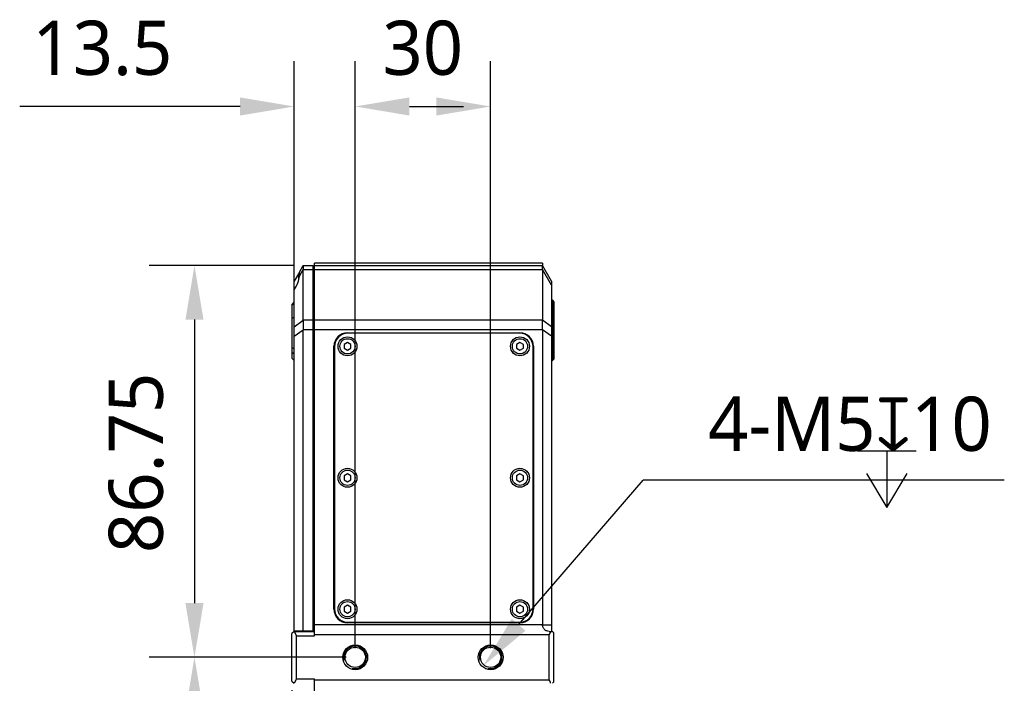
# Model space of a CAD drawing. Header units: millimetres. Extents: x 139 to 470, y 107 to 343.
# Tile 16 of 20: x 329 to 383, y 235 to 271. Entities that reach past the tile are written whole.
import ezdxf

# ---------------------------------------------------------------- set-up
doc = ezdxf.new("R2010")
doc.units = ezdxf.units.MM
doc.header["$LTSCALE"] = 32.67
doc.header["$PDMODE"] = 3
doc.header["$PDSIZE"] = 8
doc.layers.get('0').update_dxf_attribs({"linetype": 'CONTINUOUS'})
doc.layers.get('Defpoints').update_dxf_attribs({"linetype": 'CONTINUOUS'})
doc.layers.add('00_COMPONENTS', color=7, linetype='CONTINUOUS')
doc.layers.add('51__DRAFT_DIMS', color=7, linetype='CONTINUOUS')
doc.styles.get("Standard").update_dxf_attribs({"font": 'Roboto-Regular.ttf'})
doc.dimstyles.new('DIMSTYLE_1', dxfattribs={"dimtxt": 3, "dimasz": 3, "dimexe": 2.5, "dimexo": 0.5, "dimtad": 1, "dimlfac": 4, "dimdsep": 46, "dimtxsty": 'STANDARD', "dimblk": '_FILLED', "dimblk1": '_FILLED', "dimblk2": '_FILLED', "dimcen": 0.09, "dimclrt": 3, "dimazin": 2, "dimtp": 0.1, "dimtm": 0.1, "dimtfac": 1, "dimtofl": 0, "dimtmove": 0, "dimatfit": 1, "dimldrblk": '_FILLED', "dimfxl": 1, "dimtolj": 1, "dimarcsym": 0})
doc.dimstyles.new('DIMSTYLE_3', dxfattribs={"dimtxt": 3, "dimasz": 3, "dimexe": 2.5, "dimexo": 0.5, "dimgap": 0.75, "dimtad": 1, "dimlfac": 4, "dimdsep": 46, "dimtxsty": 'STANDARD', "dimblk": '_FILLED', "dimblk1": '_FILLED', "dimblk2": '_FILLED', "dimcen": 0.09, "dimclrt": 3, "dimazin": 2, "dimtp": 0.1, "dimtm": 0.1, "dimtfac": 1, "dimtofl": 0, "dimtmove": 0, "dimatfit": 3, "dimldrblk": '_FILLED', "dimfxl": 1, "dimtolj": 1, "dimarcsym": 0})
doc.dimstyles.new('DIMSTYLE_4', dxfattribs={"dimtxt": 3, "dimasz": 3, "dimexe": 2.5, "dimexo": 0.5, "dimgap": 0.75, "dimtad": 1, "dimlfac": 4, "dimdsep": 46, "dimtxsty": 'STANDARD', "dimblk": '_FILLED', "dimblk1": '_FILLED', "dimblk2": '_FILLED', "dimcen": 0.09, "dimclrt": 3, "dimazin": 2, "dimtp": 0.3, "dimtm": 0.3, "dimtfac": 1, "dimtofl": 0, "dimtmove": 0, "dimatfit": 3, "dimldrblk": '_FILLED', "dimfxl": 1, "dimtolj": 1, "dimarcsym": 0})
doc.dimstyles.new('DIMSTYLE_7', dxfattribs={"dimtxt": 3, "dimasz": 3, "dimexe": 2.5, "dimexo": 0.5, "dimgap": 0.75, "dimtad": 1, "dimlfac": 4, "dimdsep": 46, "dimtxsty": 'STANDARD', "dimblk": '_FILLED', "dimblk1": '_FILLED', "dimblk2": '_FILLED', "dimcen": 0.09, "dimclrt": 3, "dimazin": 2, "dimtp": 0.2, "dimtm": 0.2, "dimtfac": 1, "dimtofl": 0, "dimtmove": 0, "dimatfit": 3, "dimldrblk": '_FILLED', "dimfxl": 1, "dimtolj": 1, "dimarcsym": 0})

# ---------------------------------------------------------------- blocks, each defined once
blk = doc.blocks.new('_FILLED')
at = {"color": 0, "linetype": 'ByBlock'}
blk.add_solid([(0, 0), (-1, 0.167), (-1, -0.167)], dxfattribs=at)
blk = doc.blocks.new('*D18')
at = {"layer": '51__DRAFT_DIMS', "color": 0, "lineweight": -2}
for p, q in [((343.745, 234.283), (343.745, 186.243)), ((343.87, 222.145), (343.87, 186.243)), ((340.745, 188.743), (330.799, 188.743)), ((346.87, 188.743), (349.87, 188.743))]:
    blk.add_line(p, q, dxfattribs=at)
at = {"layer": 'Defpoints', "color": 0}
for p in [(343.745, 234.783), (343.87, 222.645), (343.87, 188.743)]:
    blk.add_point(p, dxfattribs=at)
at = {"layer": '51__DRAFT_DIMS', "color": 0, "linetype": 'ByBlock', "lineweight": -2, "xscale": 3, "yscale": 3, "zscale": 3}
blk.add_blockref('_FILLED', (343.745, 188.743), dxfattribs=at)
at = {"layer": '51__DRAFT_DIMS', "color": 0, "linetype": 'ByBlock', "lineweight": -2, "xscale": 3, "yscale": 3, "zscale": 3, "rotation": 180}
blk.add_blockref('_FILLED', (343.87, 188.743), dxfattribs=at)
at = {"layer": '51__DRAFT_DIMS', "color": 3, "insert": (336.995, 193.493), "char_height": 3, "attachment_point": 3, "line_spacing_factor": 0.9}
blk.add_mtext('\\A1;0.5', dxfattribs=at)
blk = doc.blocks.new('*D20')
at = {"layer": '51__DRAFT_DIMS', "color": 0, "lineweight": -2}
for p, q in [((346.745, 236.095), (335.846, 236.095)), ((338.346, 222.595), (338.346, 233.095)), ((346.745, 219.595), (335.846, 219.595))]:
    blk.add_line(p, q, dxfattribs=at)
at = {"layer": 'Defpoints', "color": 0}
for p in [(338.346, 236.095), (347.245, 236.095), (347.245, 219.595)]:
    blk.add_point(p, dxfattribs=at)
at = {"layer": '51__DRAFT_DIMS', "color": 0, "linetype": 'ByBlock', "lineweight": -2, "xscale": 3, "yscale": 3, "zscale": 3}
for p, rotation in [((338.346, 236.095), 90), ((338.346, 219.595), 270)]:
    blk.add_blockref('_FILLED', p, dxfattribs=dict(at, rotation=rotation))
at = {"layer": '51__DRAFT_DIMS', "color": 3, "insert": (333.596, 227.813), "char_height": 3, "attachment_point": 2, "rotation": 90, "line_spacing_factor": 0.9}
blk.add_mtext('\\A1;66', dxfattribs=at)
blk = doc.blocks.new('*D21')
at = {"layer": '51__DRAFT_DIMS', "color": 0, "lineweight": -2}
for p, q in [((347.245, 236.595), (347.245, 269.081)), ((354.745, 236.595), (354.745, 269.081)), ((350.245, 266.581), (351.745, 266.581))]:
    blk.add_line(p, q, dxfattribs=at)
at = {"layer": 'Defpoints', "color": 0}
for p in [(354.745, 266.581), (347.245, 236.095), (354.745, 236.095)]:
    blk.add_point(p, dxfattribs=at)
at = {"layer": '51__DRAFT_DIMS', "color": 0, "linetype": 'ByBlock', "lineweight": -2, "xscale": 3, "yscale": 3, "zscale": 3, "rotation": 180}
blk.add_blockref('_FILLED', (347.245, 266.581), dxfattribs=at)
at = {"layer": '51__DRAFT_DIMS', "color": 0, "linetype": 'ByBlock', "lineweight": -2, "xscale": 3, "yscale": 3, "zscale": 3}
blk.add_blockref('_FILLED', (354.745, 266.581), dxfattribs=at)
at = {"layer": '51__DRAFT_DIMS', "color": 3, "insert": (350.986, 271.331), "char_height": 3, "attachment_point": 2, "line_spacing_factor": 0.9}
blk.add_mtext('\\A1;30', dxfattribs=at)
blk = doc.blocks.new('*D22')
at = {"layer": '51__DRAFT_DIMS', "color": 0, "lineweight": -2}
for p, q in [((343.87, 254.362), (343.87, 269.081)), ((347.245, 236.595), (347.245, 269.081)), ((340.87, 266.581), (328.668, 266.581)), ((350.245, 266.581), (353.245, 266.581))]:
    blk.add_line(p, q, dxfattribs=at)
at = {"layer": 'Defpoints', "color": 0}
for p in [(347.245, 266.581), (343.87, 253.862), (347.245, 236.095)]:
    blk.add_point(p, dxfattribs=at)
at = {"layer": '51__DRAFT_DIMS', "color": 0, "linetype": 'ByBlock', "lineweight": -2, "xscale": 3, "yscale": 3, "zscale": 3}
blk.add_blockref('_FILLED', (343.87, 266.581), dxfattribs=at)
at = {"layer": '51__DRAFT_DIMS', "color": 0, "linetype": 'ByBlock', "lineweight": -2, "xscale": 3, "yscale": 3, "zscale": 3, "rotation": 180}
blk.add_blockref('_FILLED', (347.245, 266.581), dxfattribs=at)
at = {"layer": '51__DRAFT_DIMS', "color": 3, "insert": (337.12, 271.331), "char_height": 3, "attachment_point": 3, "line_spacing_factor": 0.9}
blk.add_mtext('\\A1;13.5', dxfattribs=at)
blk = doc.blocks.new('*D23')
at = {"layer": '51__DRAFT_DIMS', "color": 0, "lineweight": -2}
for p, q in [((343.87, 257.783), (335.846, 257.783)), ((338.346, 254.783), (338.346, 239.095)), ((346.745, 236.095), (335.846, 236.095))]:
    blk.add_line(p, q, dxfattribs=at)
at = {"layer": 'Defpoints', "color": 0}
for p in [(344.37, 257.783), (338.346, 236.095), (347.245, 236.095)]:
    blk.add_point(p, dxfattribs=at)
at = {"layer": '51__DRAFT_DIMS', "color": 0, "linetype": 'ByBlock', "lineweight": -2, "xscale": 3, "yscale": 3, "zscale": 3}
for p, rotation in [((338.346, 257.783), 90), ((338.346, 236.095), 270)]:
    blk.add_blockref('_FILLED', p, dxfattribs=dict(at, rotation=rotation))
at = {"layer": '51__DRAFT_DIMS', "color": 3, "insert": (333.596, 246.857), "char_height": 3, "attachment_point": 2, "rotation": 90, "line_spacing_factor": 0.9}
blk.add_mtext('\\A1;86.75', dxfattribs=at)
blk = doc.blocks.new('*D24')
at = {"layer": '51__DRAFT_DIMS', "color": 0, "lineweight": -2}
for p in [(356.295, 237.894), (383.189, 245.895)]:
    blk.add_line(p, (363.191, 245.895), dxfattribs=at)
at = {"layer": 'Defpoints', "color": 0}
for p in [(355.153, 236.569), (354.337, 235.622)]:
    blk.add_point(p, dxfattribs=at)
at = {"layer": '51__DRAFT_DIMS', "color": 0, "linetype": 'ByBlock', "lineweight": -2, "xscale": 3, "yscale": 3, "zscale": 3, "rotation": 229.2423766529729}
blk.add_blockref('_FILLED', (354.337, 235.622), dxfattribs=at)
at = {"layer": '51__DRAFT_DIMS', "color": 3, "insert": (366.783, 250.52), "char_height": 3, "attachment_point": 1, "line_spacing_factor": 0.9}
blk.add_mtext('\\A1;{4-M5{\\fgdt;x}10}', dxfattribs=at)

msp = doc.modelspace()

# ---------------------------------------------------------------- linework, layer by layer
at = {"layer": '00_COMPONENTS', "color": 7}
for p, q in [((344.9949, 237.2826), (344.9949, 257.9076)), ((357.6199, 257.9076), (344.9949, 257.9076)), ((357.6199, 257.9076), (357.6199, 257.7826)), ((344.1545, 257.4056), (343.8699, 256.9076)), ((344.1449, 257.3451), (344.1598, 257.3451)), ((344.1559, 257.408), (344.3699, 257.7826)), ((344.3699, 257.7826), (344.9199, 257.7826)), ((344.3699, 254.7523), (344.3699, 257.563)), ((344.9199, 237.5701), (344.9199, 257.7826)), ((344.9199, 257.5326), (344.9949, 257.5326)), ((344.9949, 257.7826), (357.6199, 257.7826)), ((358.1199, 256.9076), (357.6199, 257.7826)), ((357.6199, 257.563), (357.6199, 254.7523)), ((343.8699, 237.5326), (343.8699, 256.9076)), ((344.1199, 256.9878), (344.1199, 257.3201)), ((358.1199, 256.9076), (358.1199, 237.5326)), ((343.7449, 255.5907), (343.8699, 255.7454)), ((358.1699, 255.8647), (358.1199, 255.9001)), ((358.1699, 255.8647), (358.1699, 252.5287)), ((358.1699, 255.8647), (358.2449, 255.7586)), ((358.2449, 255.7586), (358.2449, 252.6037)), ((343.8699, 255.6556), (343.7449, 255.5907)), ((343.7449, 255.5907), (343.7449, 252.6537)), ((344.3699, 237.5701), (344.3699, 254.222)), ((357.6199, 254.222), (357.6199, 237.89)), ((346.8199, 254.0576), (356.3699, 254.0576)), ((356.3449, 254.0326), (346.8449, 254.0326)), ((346.0699, 238.7576), (346.0699, 253.3076)), ((346.0949, 253.2826), (346.0949, 238.7826)), ((346.8199, 253.5241), (346.6324, 253.4159)), ((346.6324, 253.4159), (346.6324, 253.1994)), ((346.6324, 253.1994), (346.8199, 253.0911)), ((347.0074, 253.4159), (346.8199, 253.5241)), ((346.8199, 253.0911), (347.0074, 253.1994)), ((347.0074, 253.1994), (347.0074, 253.4159)), ((356.3699, 253.5241), (356.1824, 253.4159)), ((356.1824, 253.4159), (356.1824, 253.1994)), ((356.1824, 253.1994), (356.3699, 253.0911)), ((356.5574, 253.4159), (356.3699, 253.5241)), ((356.3699, 253.0911), (356.5574, 253.1994)), ((356.5574, 253.1994), (356.5574, 253.4159)), ((357.0949, 238.7826), (357.0949, 253.2826)), ((357.1199, 253.3076), (357.1199, 238.7576)), ((343.7449, 252.6537), (343.8699, 252.5287)), ((358.1199, 252.5287), (358.1699, 252.5287)), ((358.2449, 252.6037), (358.1699, 252.5287)), ((346.8199, 246.2491), (346.6324, 246.1409)), ((346.6324, 246.1409), (346.6324, 245.9244)), ((346.6324, 245.9244), (346.8199, 245.8161)), ((347.0074, 246.1409), (346.8199, 246.2491)), ((346.8199, 245.8161), (347.0074, 245.9244)), ((347.0074, 245.9244), (347.0074, 246.1409)), ((356.3699, 246.2491), (356.1824, 246.1409)), ((356.1824, 246.1409), (356.1824, 245.9244)), ((356.1824, 245.9244), (356.3699, 245.8161)), ((356.5574, 246.1409), (356.3699, 246.2491)), ((356.3699, 245.8161), (356.5574, 245.9244)), ((356.5574, 245.9244), (356.5574, 246.1409)), ((346.8199, 238.9741), (346.6324, 238.8659)), ((346.6324, 238.8659), (346.6324, 238.6494)), ((347.0074, 238.8659), (346.8199, 238.9741)), ((347.0074, 238.6494), (347.0074, 238.8659)), ((356.3699, 238.9741), (356.1824, 238.8659)), ((356.1824, 238.8659), (356.1824, 238.6494)), ((356.5574, 238.8659), (356.3699, 238.9741)), ((356.5574, 238.6494), (356.5574, 238.8659)), ((346.6324, 238.6494), (346.8199, 238.5411)), ((346.8199, 238.5411), (347.0074, 238.6494)), ((356.1824, 238.6494), (356.3699, 238.5411)), ((356.3699, 238.5411), (356.5574, 238.6494)), ((356.3699, 238.0076), (346.8199, 238.0076)), ((346.8449, 238.0326), (356.3449, 238.0326)), ((343.8699, 237.5326), (343.7449, 237.4076)), ((343.7449, 234.7826), (343.7449, 237.4076)), ((343.8586, 237.5213), (343.9949, 237.2826)), ((343.8699, 237.5701), (344.9949, 237.5701)), ((343.8699, 237.5326), (344.9949, 237.5326)), ((343.9949, 234.9076), (343.9949, 237.2826)), ((343.9949, 237.2826), (344.9949, 237.2826)), ((357.9949, 237.3451), (344.9949, 237.3451)), ((357.9932, 237.5326), (358.1699, 237.5326)), ((357.9949, 234.8451), (357.9949, 237.3451)), ((358.2449, 237.4576), (358.1699, 237.5326)), ((358.2449, 234.7326), (358.2449, 237.4576)), ((343.7449, 234.7826), (343.8699, 234.6576)), ((343.9949, 234.9076), (343.8586, 234.669)), ((343.9949, 234.9076), (344.9949, 234.9076)), ((344.9949, 197.9076), (344.9949, 234.9076)), ((344.9949, 234.8451), (357.9949, 234.8451)), ((358.1699, 234.6576), (358.2449, 234.7326))]:
    msp.add_line(p, q, dxfattribs=at)
at = {"layer": '00_COMPONENTS', "color": 4}
for p, q in [((344.1449, 257.104), (344.1449, 257.3451)), ((344.1545, 257.1876), (344.3699, 257.5647)), ((344.3699, 257.563), (344.9199, 257.563)), ((344.9949, 257.563), (357.6199, 257.563)), ((358.1199, 256.6897), (357.6199, 257.5647)), ((344.9199, 257.2764), (344.9949, 257.2764)), ((343.7449, 254.8394), (343.8699, 254.9278)), ((343.8699, 254.3882), (344.3699, 254.7506)), ((344.9199, 254.7523), (344.3699, 254.7523)), ((344.9949, 254.6854), (344.9199, 254.6854)), ((357.6199, 254.7523), (344.9949, 254.7523)), ((358.1199, 254.3882), (357.6199, 254.7506)), ((358.1199, 254.9278), (358.1699, 254.9278)), ((358.2449, 254.8748), (358.1699, 254.9278)), ((343.8699, 253.8619), (344.3699, 254.2244)), ((344.9199, 254.222), (344.3699, 254.222)), ((357.6199, 254.222), (344.9949, 254.222)), ((358.1199, 253.8619), (357.6199, 254.2244)), ((344.9949, 254.0667), (344.9199, 254.0667)), ((346.8195, 254.0322), (346.8449, 254.0576)), ((347.66, 254.0326), (347.685, 254.0576)), ((348.5, 254.0326), (348.525, 254.0576)), ((349.3401, 254.0326), (349.3651, 254.0576)), ((350.1801, 254.0326), (350.2051, 254.0576)), ((351.0202, 254.0326), (351.0452, 254.0576)), ((351.8602, 254.0326), (351.8852, 254.0576)), ((352.7002, 254.0326), (352.7252, 254.0576)), ((353.5403, 254.0326), (353.5653, 254.0576)), ((354.3803, 254.0326), (354.4053, 254.0576)), ((355.2204, 254.0326), (355.2454, 254.0576)), ((356.0604, 254.0326), (356.0854, 254.0576)), ((356.769, 253.9012), (356.787, 253.9192)), ((343.8699, 253.16), (343.7449, 253.2484)), ((343.7449, 252.9832), (343.8699, 252.8949)), ((346.0699, 253.2826), (346.0954, 253.3081)), ((357.0885, 253.3806), (357.1106, 253.4027)), ((358.1199, 253.16), (358.1699, 253.16)), ((358.2449, 253.2131), (358.1699, 253.16)), ((346.0699, 252.4426), (346.0949, 252.4676)), ((357.0949, 252.547), (357.1199, 252.572)), ((358.1199, 252.8949), (358.1699, 252.8949)), ((358.2449, 252.9479), (358.1699, 252.8949)), ((346.0699, 251.6026), (346.0949, 251.6276)), ((357.0949, 251.707), (357.1199, 251.732)), ((357.0949, 250.867), (357.1199, 250.892)), ((346.0699, 250.7625), (346.0949, 250.7875)), ((346.0699, 249.9225), (346.0949, 249.9475)), ((357.0949, 250.0269), (357.1199, 250.0519)), ((357.0949, 249.1869), (357.1199, 249.2119)), ((346.0699, 249.0824), (346.0949, 249.1074)), ((346.0699, 248.2424), (346.0949, 248.2674)), ((357.0949, 248.3468), (357.1199, 248.3718)), ((357.0949, 247.5068), (357.1199, 247.5318)), ((346.0699, 247.4023), (346.0949, 247.4273)), ((346.0699, 246.5623), (346.0949, 246.5873)), ((357.0949, 246.6667), (357.1199, 246.6917)), ((346.0699, 245.7223), (346.0949, 245.7473)), ((357.0949, 245.8267), (357.1199, 245.8517)), ((346.0699, 244.8822), (346.0949, 244.9072)), ((357.0949, 244.9867), (357.1199, 245.0117)), ((346.0699, 244.0422), (346.0949, 244.0672)), ((357.0949, 244.1466), (357.1199, 244.1716)), ((346.0699, 243.2021), (346.0949, 243.2271)), ((357.0949, 243.3066), (357.1199, 243.3316)), ((346.0699, 242.3621), (346.0949, 242.3871)), ((357.0949, 242.4665), (357.1199, 242.4915)), ((346.0699, 241.522), (346.0949, 241.547)), ((357.0949, 241.6265), (357.1199, 241.6515)), ((346.0699, 240.682), (346.0949, 240.707)), ((357.0949, 240.7864), (357.1199, 240.8114)), ((357.0949, 239.9464), (357.1199, 239.9714)), ((346.0699, 239.842), (346.0949, 239.867)), ((346.0699, 239.0019), (346.0949, 239.0269)), ((357.0949, 239.1064), (357.1199, 239.1314)), ((344.9199, 238.4451), (344.9949, 238.4451)), ((346.2253, 238.3172), (346.2432, 238.3351)), ((357.6199, 237.89), (344.9949, 237.89)), ((346.7604, 238.0123), (346.7833, 238.0352)), ((347.5958, 238.0076), (347.6208, 238.0326)), ((348.4358, 238.0076), (348.4608, 238.0326)), ((349.2759, 238.0076), (349.3009, 238.0326)), ((350.1159, 238.0076), (350.1409, 238.0326)), ((350.956, 238.0076), (350.981, 238.0326)), ((351.796, 238.0076), (351.821, 238.0326)), ((352.6361, 238.0076), (352.6611, 238.0326)), ((353.4761, 238.0076), (353.5011, 238.0326)), ((354.3161, 238.0076), (354.3411, 238.0326)), ((355.1562, 238.0076), (355.1812, 238.0326)), ((355.9962, 238.0076), (356.0212, 238.0326)), ((358.1199, 237.8826), (357.6199, 237.8826))]:
    msp.add_line(p, q, dxfattribs=at)
at = {"layer": '00_COMPONENTS', "color": 7}
for centre, radius in [((346.8199, 253.3076), 0.525), ((356.3699, 253.3076), 0.525), ((346.8199, 246.0326), 0.525), ((356.3699, 246.0326), 0.525), ((346.8199, 238.7576), 0.525), ((356.3699, 238.7576), 0.525), ((347.2449, 236.0951), 0.6875), ((347.2449, 236.0951), 0.5625), ((354.7449, 236.0951), 0.6875), ((354.7449, 236.0951), 0.5625)]:
    msp.add_circle(centre, radius, dxfattribs=at)
at = {"layer": '00_COMPONENTS', "color": 4}
for centre in [(346.8199, 253.3076), (356.3699, 253.3076), (346.8199, 246.0326), (356.3699, 246.0326), (346.8199, 238.7576), (356.3699, 238.7576)]:
    msp.add_circle(centre, 0.422, dxfattribs=at)
at = {"layer": '00_COMPONENTS', "color": 7}
for centre, radius, start, end in [((344.1449, 257.3201), 0.025, 90, 180), ((346.8199, 253.3076), 0.75, 90, 180), ((346.8449, 253.2826), 0.775, 91.84808, 178.15192), ((346.8449, 253.2826), 0.75, 90, 180), ((356.3449, 253.2826), 0.75, 0, 90), ((356.3699, 253.3076), 0.75, 0, 90), ((356.3449, 253.2826), 0.775, 1.84808, 88.15192), ((346.8199, 238.7576), 0.75, 180, 270), ((346.8449, 238.7826), 0.775, 181.84808, 268.15192), ((346.8449, 238.7826), 0.75, 180, 270), ((356.3449, 238.7826), 0.75, 270, 360), ((356.3449, 238.7826), 0.775, 271.84808, 358.15192), ((356.3699, 238.7576), 0.75, 270, 360)]:
    msp.add_arc(centre, radius, start, end, dxfattribs=at)
at = {"layer": '00_COMPONENTS', "color": 4}
for centre in [(347.2449, 236.0951), (354.7449, 236.0951)]:
    msp.add_arc(centre, 0.625, 255, 195, dxfattribs=at)
at = {"layer": '00_COMPONENTS', "color": 7}
for centre, major_axis, ratio, start_param, end_param in [((343.9414, 257.0326), (0.3469, 0.7407), 0.3397624, -0.6275903, -0.6243938), ((358.0485, 257.0326), (-0.3469, 0.7407), 0.3397624, 0.6243938, 0.6275903), ((343.7985, 256.7826), (0.2891, 0.6172), 0.3397624, 4.2861566, 5.5751649), ((343.9414, 254.222), (0.3469, 0.7407), 0.3397624, -0.6307868, -0.6275903), ((358.0485, 254.222), (-0.3469, 0.7407), 0.3397624, 0.6275903, 0.6307868), ((343.9414, 254.222), (0, 0.75), 0.5714286, -1.5707963, -1.5675998), ((358.0485, 254.222), (0, 0.75), 0.5714286, 1.5675998, 1.5707963), ((356.9057, 237.89), (0, 1.25), 0.5714286, -1.5766863, -1.5707963), ((356.8699, 237.89), (0, 1.25), 1, -2.0218231, -1.8607313), ((356.8699, 234.3003), (0, 1.25), 1, -1.2808614, -1.1197695)]:
    msp.add_ellipse(centre, major_axis=major_axis, ratio=ratio, start_param=start_param, end_param=end_param, dxfattribs=at)
for points, knots in [([(344.1545, 257.1876), (344.1555, 257.204), (344.1571, 257.2349), (344.1586, 257.2785), (344.1595, 257.3162), (344.1599, 257.3478), (344.1599, 257.3727), (344.1596, 257.3892), (344.159, 257.3988), (344.1584, 257.4035), (344.1579, 257.4062), (344.1569, 257.4076), (344.1565, 257.4076)], [0, 0, 0, 0, 0.2224131, 0.4206921, 0.592533, 0.735939, 0.8492464, 0.9311652, 0.9600826, 0.9809247, 0.9938459, 1, 1, 1, 1]), ([(344.1565, 257.4076), (344.1561, 257.4076), (344.1553, 257.407), (344.1548, 257.4062), (344.1545, 257.4056)], [0, 0, 0, 0, 0.3596272, 1, 1, 1, 1]), ([(344.3699, 257.7826), (344.3698, 257.7823), (344.3699, 257.7816), (344.3697, 257.7803), (344.3696, 257.7779), (344.3694, 257.7737), (344.3692, 257.7674), (344.369, 257.7594), (344.3689, 257.7496), (344.3688, 257.7381), (344.3687, 257.7195), (344.3689, 257.6923), (344.3692, 257.6549), (344.3697, 257.6117), (344.3699, 257.581), (344.3699, 257.5647)], [0, 0, 0, 0, 0.0046413, 0.0100162, 0.0174231, 0.038313, 0.0672597, 0.1041946, 0.1490315, 0.201666, 0.2619749, 0.4050319, 0.5768525, 0.7758046, 1, 1, 1, 1]), ([(357.6199, 257.5647), (357.62, 257.581), (357.6202, 257.6117), (357.6207, 257.6549), (357.621, 257.6923), (357.6212, 257.7195), (357.6211, 257.7381), (357.621, 257.7496), (357.6209, 257.7594), (357.6207, 257.7674), (357.6205, 257.7737), (357.6203, 257.7779), (357.6202, 257.7803), (357.62, 257.7816), (357.6201, 257.7823), (357.6199, 257.7826)], [0, 0, 0, 0, 0.2241954, 0.4231475, 0.5949681, 0.7380251, 0.798334, 0.8509684, 0.8958053, 0.9327403, 0.961687, 0.9825768, 0.9899838, 0.9953587, 1, 1, 1, 1]), ([(344.3699, 254.7506), (344.3698, 254.713), (344.3691, 254.6324), (344.3683, 254.457), (344.3698, 254.3193), (344.3699, 254.2244)], [0, 0, 0, 0, 0.2146427, 0.459149, 1, 1, 1, 1]), ([(357.6199, 254.2244), (357.6201, 254.3193), (357.6216, 254.457), (357.6208, 254.6324), (357.62, 254.713), (357.6199, 254.7506)], [0, 0, 0, 0, 0.540851, 0.7853573, 1, 1, 1, 1]), ([(357.9932, 237.5326), (357.9456, 237.5326), (357.8733, 237.5438), (357.7866, 237.5839), (357.7288, 237.6262), (357.6813, 237.6798), (357.6461, 237.7423), (357.6246, 237.8109), (357.6199, 237.8588), (357.6199, 237.8826)], [0, 0, 0, 0, 0.2503452, 0.3753324, 0.4998917, 0.6243458, 0.7490949, 0.8743505, 1, 1, 1, 1])]:
    msp.add_open_spline(points, degree=3, knots=knots, dxfattribs=at)
at = {"layer": '51__DRAFT_DIMS', "color": 3}
for p, q in [((375.0643, 247.5196), (378.3143, 247.5196)), ((376.6892, 247.5196), (376.6892, 244.3946))]:
    msp.add_line(p, q, dxfattribs=at)
msp.add_lwpolyline([(375.5643, 246.2696), (376.6892, 244.3946), (377.8143, 246.2696)], dxfattribs=at)

# ---------------------------------------------------------------- dimensions: what is measured, and where the dimension line sits
at = {"layer": '51__DRAFT_DIMS', "color": 4}
for base, p1, p2, dimstyle, picture, middle in [((347.2449, 266.5807), (343.8699, 253.8619), (347.2449, 236.0951), 'DIMSTYLE_7', '*D22', (333.269, 266.5807)), ((354.7449, 266.5807), (347.2449, 236.0951), (354.7449, 236.0951), 'DIMSTYLE_7', '*D21', (350.9861, 266.5807)), ((343.8699, 188.7426), (343.7449, 234.7826), (343.8699, 222.645), 'DIMSTYLE_3', '*D18', (334.2721, 188.7426))]:
    dim = msp.add_linear_dim(base=base, p1=p1, p2=p2, dimstyle=dimstyle, dxfattribs=at)
    dim.commit()
    dim.dimension.update_dxf_attribs({"geometry": picture, "text_midpoint": middle, "dimtype": 160})
for p1, angle, picture, middle in [((344.3699, 257.7826), 270, '*D23', (338.3458, 246.8569)), ((347.2449, 219.5951), 90, '*D20', (338.3458, 227.8129))]:
    dim = msp.add_linear_dim(base=(338.3458, 236.0951), p1=p1, p2=(347.2449, 236.0951), angle=angle, dimstyle='DIMSTYLE_4', dxfattribs=at)
    dim.commit()
    dim.dimension.update_dxf_attribs({"geometry": picture, "text_midpoint": middle, "dimtype": 160})
dim = msp.add_diameter_dim_2p(p1=(355.153, 236.5686), p2=(354.3369, 235.6217), text='{4-M<>{\\fgdt;x}10}', dimstyle='DIMSTYLE_1', override={"dimtih": 1, "dimtoh": 1, "dimpost": '<>'}, dxfattribs=at)
dim.commit()
dim.dimension.update_dxf_attribs({"geometry": '*D24', "text_midpoint": (374.9861, 245.8946), "dimtype": 163})

doc.saveas('drawing.dxf')
